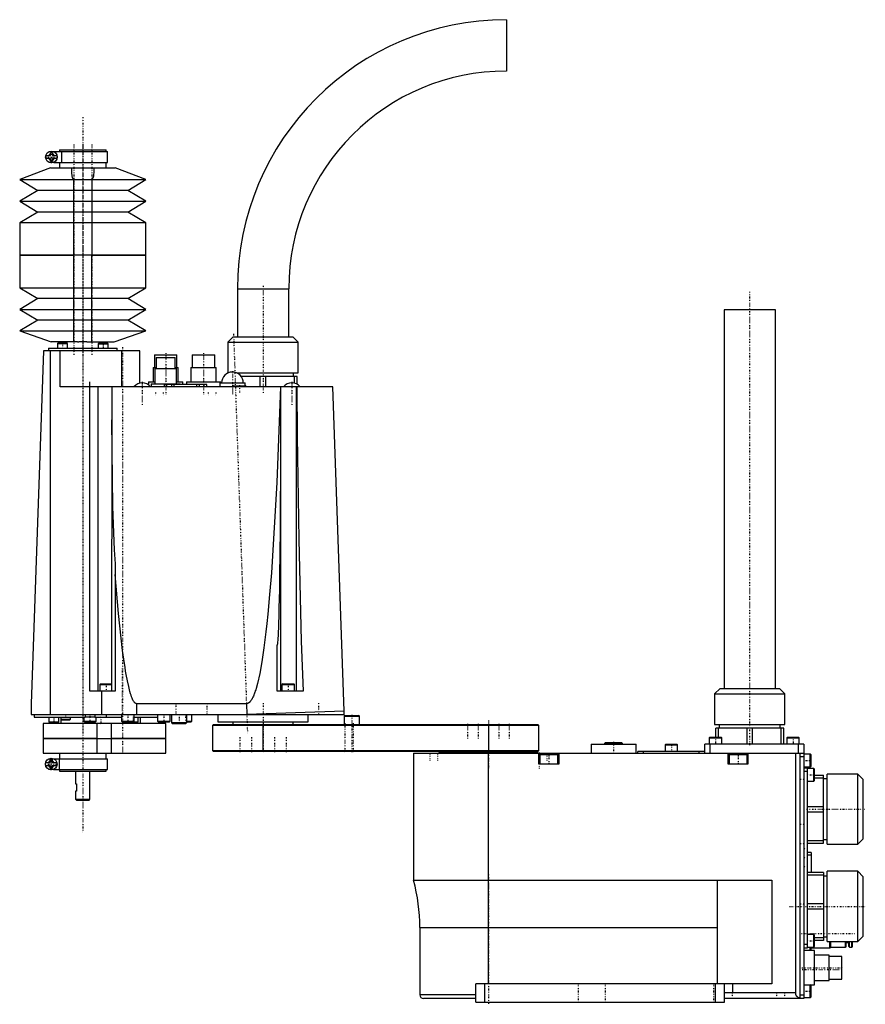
# Model space of a CAD drawing. Extents: x -260 to 209, y -3 to 543.
import ezdxf

# ---------------------------------------------------------------- set-up
doc = ezdxf.new("R2010")
doc.units = 0
doc.linetypes.add('CENTER', pattern=[1.5, 0.45, -0.5, 0.05, -0.5])
doc.layers.add('AM_0', color=7, linetype='CONTINUOUS')
doc.layers.add('AM_7', color=7, linetype='CENTER')

msp = doc.modelspace()

# ---------------------------------------------------------------- linework, layer by layer
at = {"layer": 'AM_0', "color": 7, "linetype": 'CONTINUOUS'}
for p, q in [((10, 543), (10, 514.5)), ((-241.15, 469.8), (-211.3, 469.8)), ((-237.9, 470.8), (-237.9, 469.8)), ((-237.9, 470.8), (-212.1, 470.8)), ((-236.78, 469.8), (-236.78, 463.8)), ((-212.1, 469.8), (-212.1, 470.8)), ((-211.3, 463.8), (-211.3, 469.8)), ((-245.52, 467.7), (-243, 467.7)), ((-243, 465.9), (-245.52, 465.9)), ((-243, 467.7), (-243, 469.3)), ((-243, 469.3), (-241.8, 469.3)), ((-243, 464.3), (-243, 465.9)), ((-241.8, 469.3), (-241.8, 467.7)), ((-241.8, 467.7), (-239.28, 467.7)), ((-241.8, 465.9), (-241.8, 464.3)), ((-239.28, 465.9), (-241.8, 465.9)), ((-242.9, 460.8), (-260, 454.3)), ((-241.8, 464.3), (-243, 464.3)), ((-242.9, 460.8), (-207.1, 460.8)), ((-241.15, 463.8), (-211.3, 463.8)), ((-237.9, 463.8), (-237.9, 460.8)), ((-212.1, 460.8), (-212.1, 463.8)), ((-190, 454.3), (-207.1, 460.8)), ((-260, 454.3), (-250, 448.3)), ((-260, 454.3), (-190, 454.3)), ((-230, 412.3), (-230, 454.3)), ((-220, 454.3), (-220, 412.3)), ((-200, 448.3), (-190, 454.3)), ((-250, 448.3), (-260, 442.3)), ((-200, 448.3), (-250, 448.3)), ((-190, 442.3), (-200, 448.3)), ((-260, 442.3), (-250, 436.3)), ((-260, 442.3), (-190, 442.3)), ((-200, 436.3), (-190, 442.3)), ((-250, 436.3), (-260, 430.3)), ((-200, 436.3), (-250, 436.3)), ((-190, 430.3), (-200, 436.3)), ((-260, 430.3), (-260, 412.3)), ((-190, 430.3), (-260, 430.3)), ((-190, 412.3), (-190, 430.3)), ((-260, 412.3), (-260, 394.3)), ((-190, 412.3), (-260, 412.3)), ((-260, 412.3), (-230, 412.3)), ((-230, 364.3), (-230, 412.3)), ((-220, 364.3), (-220, 412.3)), ((-220, 412.3), (-190, 412.3)), ((-190, 394.3), (-190, 412.3)), ((-260, 394.3), (-250, 388.3)), ((-260, 394.3), (-190, 394.3)), ((-200, 388.3), (-190, 394.3)), ((-139.25, 393.75), (-139.25, 367)), ((-139.25, 393.75), (-110.75, 393.75)), ((-110.75, 367), (-110.75, 393.75)), ((-250, 388.3), (-260, 382.3)), ((-200, 388.3), (-250, 388.3)), ((-190, 382.3), (-200, 388.3)), ((-260, 382.3), (-250, 376.3)), ((-260, 382.3), (-190, 382.3)), ((-200, 376.3), (-190, 382.3)), ((130.75, 382), (130.75, 172)), ((159.25, 382), (130.75, 382)), ((159.25, 172), (159.25, 382)), ((-250, 376.3), (-260, 370.3)), ((-200, 376.3), (-250, 376.3)), ((-190, 370.3), (-200, 376.3)), ((-260, 370.3), (-242.5, 364.3)), ((-260, 370.3), (-190, 370.3)), ((-207.5, 364.3), (-190, 370.3)), ((-141.5, 367), (-144.5, 364)), ((-141.5, 367), (-108.5, 367)), ((-105.5, 364), (-108.5, 367)), ((-244, 360.7), (-244, 359.3)), ((-244, 360.7), (-206, 360.7)), ((-227.98, 364.3), (-242.5, 364.3)), ((-238.66, 363.7), (-239.06, 363.3)), ((-239.06, 363.3), (-239.06, 360.7)), ((-239.06, 363.3), (-233.56, 363.3)), ((-238.66, 363.7), (-233.96, 363.7)), ((-237.85, 364.3), (-237.85, 363.7)), ((-233.56, 363.3), (-233.96, 363.7)), ((-233.56, 360.7), (-233.56, 363.3)), ((-222.02, 364.3), (-207.5, 364.3)), ((-216.04, 363.6), (-216.44, 363.2)), ((-216.44, 363.2), (-216.44, 360.7)), ((-216.44, 363.2), (-210.94, 363.2)), ((-216.04, 363.6), (-211.34, 363.6)), ((-212.15, 363.6), (-212.15, 364.3)), ((-210.94, 363.2), (-211.34, 363.6)), ((-210.94, 360.7), (-210.94, 363.2)), ((-206, 359.3), (-206, 360.7)), ((-144.5, 364), (-144.5, 347)), ((-144.5, 364), (-105.5, 364)), ((-105.5, 347), (-105.5, 364)), ((-246.86, 359.3), (-253.7, 163.5)), ((-193.4, 359.3), (-246.86, 359.3)), ((-242.98, 157.5), (-242.98, 359.3)), ((-237.48, 339.3), (-237.48, 359.3)), ((-203.4, 339.3), (-203.4, 359.3)), ((-193.4, 341.33), (-193.4, 359.3)), ((-185.25, 357), (-185.25, 350)), ((-185.25, 357), (-172.75, 357)), ((-184.25, 355.5), (-184.25, 349.5)), ((-184.25, 355.5), (-173.75, 355.5)), ((-173.75, 349.5), (-173.75, 355.5)), ((-172.75, 350), (-172.75, 357)), ((-164.25, 357), (-164.25, 350)), ((-164.25, 357), (-151.75, 357)), ((-151.75, 350), (-151.75, 357)), ((-186, 350), (-186, 342)), ((-186, 350), (-184.26, 350)), ((-173.74, 350), (-172, 350)), ((-172, 342), (-172, 350)), ((-165, 350), (-165, 342)), ((-165, 350), (-151, 350)), ((-151, 342), (-151, 350)), ((-185, 349.5), (-185, 341)), ((-185, 349.5), (-173, 349.5)), ((-173, 341), (-173, 349.5)), ((-144.5, 347), (-144.4, 347)), ((-139.6, 347), (-105.5, 347)), ((-106.1, 345), (-137.13, 345)), ((-126.52, 339.3), (-126.52, 345)), ((-123.48, 339.3), (-123.48, 345)), ((-108.1, 345), (-108.1, 347)), ((-107.62, 341.34), (-107.62, 345)), ((-106.1, 340.74), (-106.1, 345)), ((-86.32, 339.3), (-237.48, 339.3)), ((-221, 339.3), (-221, 342)), ((-221, 170.5), (-221, 339.3)), ((-216.47, 170.5), (-216.47, 339.3)), ((-208.93, 339.3), (-209, 170.5)), ((-188.5, 342), (-188.5, 340.35)), ((-188.5, 342), (-185, 342)), ((-187, 341), (-187, 339.3)), ((-187, 341), (-171, 341)), ((-179.9, 340.6), (-179.9, 339.3)), ((-156.1, 340.6), (-179.9, 340.6)), ((-178.4, 339.3), (-178.4, 340.6)), ((-175.8, 340.6), (-175.8, 339.3)), ((-174.3, 339.3), (-174.3, 340.6)), ((-173, 342), (-169.5, 342)), ((-171, 340.6), (-171, 341)), ((-169.5, 340.6), (-169.5, 342)), ((-167.5, 342), (-167.5, 340.6)), ((-167.5, 342), (-148.5, 342)), ((-161.7, 339.3), (-161.7, 340.6)), ((-160.2, 339.3), (-160.2, 340.6)), ((-157.6, 339.3), (-157.6, 340.6)), ((-156.1, 339.3), (-156.1, 340.6)), ((-149, 341.5), (-149, 339.3)), ((-149, 341.5), (-135, 341.5)), ((-148.5, 341.5), (-148.5, 342)), ((-141.5, 339.8), (-141.5, 339.3)), ((-141.5, 339.8), (-134.5, 339.8)), ((-135, 340), (-135, 341.5)), ((-134.5, 339.3), (-134.5, 339.8)), ((-115.1, 170.5), (-115.11, 339.3)), ((-106.4, 170.5), (-106.4, 339.3)), ((-80.03, 159.38), (-86.32, 339.3)), ((-207.1, 241.07), (-207.1, 170.5)), ((-117.1, 170.5), (-117.1, 196.01)), ((-207.1, 170.5), (-221, 170.5)), ((-215.1, 174.5), (-215.5, 174.1)), ((-215.5, 174.1), (-215.5, 170.5)), ((-215.5, 174.1), (-209, 174.1)), ((-215.1, 174.5), (-209, 174.5)), ((-214.38, 157.5), (-214.38, 170.5)), ((-102.7, 170.5), (-117.1, 170.5)), ((-114.1, 174.5), (-114.5, 174.1)), ((-114.5, 174.1), (-114.5, 170.5)), ((-114.5, 174.1), (-107.5, 174.1)), ((-114.1, 174.5), (-107.9, 174.5)), ((-107.5, 174.1), (-107.9, 174.5)), ((-107.5, 170.5), (-107.5, 174.1)), ((128.5, 172), (125.5, 169)), ((128.5, 172), (161.5, 172)), ((164.5, 169), (161.5, 172)), ((125.5, 169), (125.5, 152)), ((125.5, 169), (164.5, 169)), ((164.5, 152), (164.5, 169)), ((-253.7, 163.5), (-253.7, 157.5)), ((-195.1, 157.5), (-195.1, 163.5)), ((-134.21, 163.5), (-195.1, 163.5)), ((-134.21, 163.5), (-134, 157.5)), ((-80, 159.39), (-134, 157.5)), ((-80, 157.5), (-80, 159.39)), ((-253.7, 157.5), (-80, 157.5)), ((-252, 157.5), (-252, 156.1)), ((-252, 156.1), (-223.7, 156.1)), ((-243.75, 156.1), (-243.75, 153.5)), ((-243.75, 153.5), (-243.35, 153.1)), ((-243.75, 153.5), (-238.25, 153.5)), ((-243.35, 153.1), (-238.65, 153.1)), ((-238.65, 153.1), (-238.25, 153.5)), ((-238.25, 153.5), (-238.25, 156.1)), ((-237.25, 156.1), (-237.25, 154.9)), ((-237.25, 154.9), (-236.85, 154.5)), ((-237.25, 154.9), (-231.75, 154.9)), ((-237.1, 154.75), (-237.1, 152.5)), ((-236.85, 154.5), (-232.15, 154.5)), ((-232.15, 154.5), (-231.75, 154.9)), ((-231.75, 154.9), (-231.75, 156.1)), ((-224.5, 156.1), (-224.5, 153.9)), ((-224.5, 153.9), (-224.1, 153.5)), ((-224.5, 153.9), (-217.5, 153.9)), ((-224.1, 153.5), (-217.9, 153.5)), ((-223.7, 157.5), (-223.7, 156.1)), ((-218.35, 156.1), (-223.7, 156.1)), ((-218.35, 157.5), (-218.35, 156.1)), ((-218.35, 156.1), (-203.5, 156.1)), ((-217.9, 153.5), (-217.5, 153.9)), ((-217.5, 153.9), (-217.5, 156.1)), ((-212, 157.5), (-212, 156.1)), ((-203.5, 157.5), (-203.5, 153.9)), ((-203.5, 153.9), (-203.1, 153.5)), ((-203.5, 153.9), (-196.5, 153.9)), ((-203.1, 153.5), (-194.25, 153.5)), ((-199.75, 153.5), (-199.35, 153.1)), ((-199.35, 153.1), (-194.65, 153.1)), ((-196.9, 153.5), (-196.5, 153.9)), ((-196.5, 153.9), (-196.5, 157.5)), ((-196.48, 156.1), (-183.48, 156.1)), ((-194.65, 153.1), (-194.25, 153.5)), ((-194.25, 153.5), (-194.25, 156.1)), ((-192.9, 152.5), (-192.9, 156.1)), ((-183.5, 157.5), (-183.5, 153.9)), ((-183.5, 153.9), (-183.1, 153.5)), ((-183.5, 153.9), (-176.5, 153.9)), ((-183.1, 153.5), (-176.9, 153.5)), ((-176.9, 153.5), (-176.5, 153.9)), ((-176.5, 153.9), (-176.5, 157.5)), ((-175.87, 157.5), (-175.87, 153)), ((-175.87, 153), (-175.37, 152.5)), ((-175.87, 153), (-167.37, 153)), ((-167.87, 152.5), (-167.37, 153)), ((-167.37, 153), (-167.37, 157.5)), ((-167.37, 153.9), (-164.5, 153.9)), ((-167.37, 153.5), (-164.9, 153.5)), ((-164.9, 153.5), (-164.5, 153.9)), ((-164.5, 153.9), (-164.5, 157.5)), ((-150.1, 157.5), (-150.1, 153.5)), ((-150.1, 153.5), (-99.9, 153.5)), ((-141.75, 153.5), (-141.75, 152)), ((-108.25, 152), (-108.25, 153.5)), ((-99.9, 153.5), (-99.9, 157.5)), ((-79.51, 157), (-80.01, 156.5)), ((-80.01, 156.5), (-80.01, 152)), ((-80.01, 156.5), (-71.51, 156.5)), ((-79.51, 157), (-72.01, 157)), ((-71.51, 156.5), (-72.01, 157)), ((-71.51, 152), (-71.51, 156.5)), ((-247, 152.5), (-247, 144.25)), ((-179, 152.5), (-247, 152.5)), ((-217, 144.25), (-217, 152.5)), ((-209, 144.25), (-209, 152.5)), ((-179, 144.25), (-179, 152.5)), ((-175.37, 152.5), (-167.87, 152.5)), ((-152.5, 152), (-153, 151.5)), ((-153, 151.5), (-153, 137.5)), ((28, 151.5), (-153, 151.5)), ((-152.5, 152), (27.5, 152)), ((-125, 137), (-125, 152)), ((0, 152), (0, 137)), ((28, 151.5), (27.5, 152)), ((28, 137.5), (28, 151.5)), ((125.5, 152), (164.5, 152)), ((126.1, 145), (126.1, 150)), ((163.9, 150), (126.1, 150)), ((127.62, 145), (127.62, 150)), ((128.1, 152), (128.1, 150)), ((143.48, 141), (143.48, 150)), ((146.52, 141), (146.52, 150)), ((161.9, 150), (161.9, 152)), ((162.38, 141), (162.38, 150)), ((163.9, 141), (163.9, 150)), ((-247, 144.25), (-179, 144.25)), ((-247, 144.25), (-247, 136)), ((-217, 144.25), (-247, 144.25)), ((-217, 136), (-217, 144.25)), ((-209, 136), (-209, 144.25)), ((-179, 144.25), (-209, 144.25)), ((-179, 136), (-179, 144.25)), ((122.9, 145), (122.5, 144.6)), ((122.5, 144.6), (122.5, 141)), ((122.5, 144.6), (129.5, 144.6)), ((122.9, 145), (129.1, 145)), ((129.5, 144.6), (129.1, 145)), ((129.5, 141), (129.5, 144.6)), ((165.9, 145), (165.5, 144.6)), ((165.5, 144.6), (165.5, 141)), ((165.5, 144.6), (172.5, 144.6)), ((165.9, 145), (172.1, 145)), ((172.5, 144.6), (172.1, 145)), ((172.5, 141), (172.5, 144.6)), ((-153, 137.5), (-152.5, 137)), ((-153, 137.5), (28, 137.5)), ((27.5, 137), (-152.5, 137)), ((-15.5, 137), (-15.5, 136.5)), ((15.5, 136.5), (15.5, 137)), ((27.5, 137), (28, 137.5)), ((56.93, 141), (56.93, 136)), ((56.93, 141), (81.93, 141)), ((64.93, 142), (64.43, 141.5)), ((64.43, 141.5), (64.43, 141)), ((64.43, 141.5), (74.43, 141.5)), ((64.93, 142), (73.93, 142)), ((74.43, 141.5), (73.93, 142)), ((74.43, 141), (74.43, 141.5)), ((81.93, 136), (81.93, 141)), ((83, 136), (83, 137)), ((120, 137), (83, 137)), ((86, 136), (86, 137)), ((98.4, 141), (98, 140.6)), ((98, 140.6), (98, 137)), ((98, 140.6), (105, 140.6)), ((98.4, 141), (104.6, 141)), ((105, 140.6), (104.6, 141)), ((105, 137), (105, 140.6)), ((117, 136), (117, 137)), ((120, 136), (120, 141)), ((175, 141), (120, 141)), ((123, 136), (123, 141)), ((172, 136), (172, 141)), ((175, 141), (175, 0)), ((-247, 136), (-179, 136)), ((-243.1, 130.9), (-243.1, 132.5)), ((-243.1, 132.5), (-241.9, 132.5)), ((-241.9, 132.5), (-241.9, 130.9)), ((-241.25, 133), (-211.3, 133)), ((-237.9, 136), (-237.9, 133)), ((-237.85, 127), (-237.85, 133)), ((-212.1, 133), (-212.1, 136)), ((-211.3, 127), (-211.3, 133)), ((-41.5, 136), (-41.5, 65.52)), ((-41.5, 136), (175, 136)), ((-27.5, 136.5), (-27.5, 136)), ((-27.5, 136.5), (27.5, 136.5)), ((0, 8), (0, 136)), ((27.5, 136), (27.5, 136.5)), ((28, 130), (28, 136)), ((29.1, 136), (28.5, 135.4)), ((28.5, 135.4), (28.5, 130)), ((28.5, 135.4), (38.5, 135.4)), ((38.5, 135.4), (37.9, 136)), ((38.5, 130), (38.5, 135.4)), ((39, 136), (39, 130)), ((133, 130), (133, 136)), ((134.1, 136), (133.5, 135.4)), ((133.5, 135.4), (133.5, 130)), ((133.5, 135.4), (143.5, 135.4)), ((143.5, 135.4), (142.9, 136)), ((143.5, 130), (143.5, 135.4)), ((144, 136), (144, 130)), ((170.5, 3), (170.5, 136)), ((173, 0), (173, 136)), ((175, 134), (173, 134)), ((178.6, 135.5), (175, 135.5)), ((179, 135.1), (178.6, 135.5)), ((178.6, 128.5), (178.6, 135.5)), ((179, 128.9), (179, 135.1)), ((-245.62, 130.9), (-243.1, 130.9)), ((-243.1, 129.1), (-245.62, 129.1)), ((-243.1, 127.5), (-243.1, 129.1)), ((-241.9, 127.5), (-243.1, 127.5)), ((-241.9, 130.9), (-239.38, 130.9)), ((-241.9, 129.1), (-241.9, 127.5)), ((-239.38, 129.1), (-241.9, 129.1)), ((-241.25, 127), (-211.3, 127)), ((-237.9, 127), (-237.9, 126)), ((-237.9, 126), (-212.1, 126)), ((-229, 126), (-229, 119)), ((-221, 110.5), (-221, 126)), ((-212.1, 126), (-212.1, 127)), ((39, 130), (28, 130)), ((144, 130), (133, 130)), ((175, 128.5), (178.6, 128.5)), ((175, 128), (177, 128)), ((175, 126), (177, 126)), ((177, 28), (177, 128)), ((180.6, 127.5), (177, 127.5)), ((178.6, 128.5), (179, 128.9)), ((181, 127.1), (180.6, 127.5)), ((180.6, 120.5), (180.6, 127.5)), ((181, 120.9), (181, 127.1)), ((177, 120.5), (180.6, 120.5)), ((180.6, 120.5), (181, 120.9)), ((181, 123.9), (186, 123.9)), ((181, 122.38), (186, 122.38)), ((186, 86.1), (186, 123.9)), ((188, 121.9), (186, 121.9)), ((205, 124.5), (188, 124.5)), ((188, 85.5), (188, 124.5)), ((208, 121.5), (205, 124.5)), ((205, 85.5), (205, 124.5)), ((208, 88.5), (208, 121.5)), ((-229, 119), (-228.5, 119)), ((-229, 115), (-229, 110.5)), ((-228.5, 115), (-229, 115)), ((-228.5, 119), (-228.5, 115)), ((-229, 110.5), (-228.5, 110)), ((-229, 110.5), (-221, 110.5)), ((-228.5, 110), (-221.5, 110)), ((-221.5, 110), (-221, 110.5)), ((177, 106.52), (186, 106.52)), ((177, 103.48), (186, 103.48)), ((177, 87.62), (186, 87.62)), ((186, 88.1), (188, 88.1)), ((205, 85.5), (208, 88.5)), ((177, 86.1), (186, 86.1)), ((188, 85.5), (205, 85.5)), ((179.1, 80.9), (177, 80.9)), ((179.1, 79.4), (177, 79.4)), ((179.1, 80.9), (179.1, 69.9)), ((126.95, 65.62), (157.3, 65.62)), ((126.95, 65.62), (126.95, 8)), ((157.3, 65.62), (157.3, 8)), ((186, 69.9), (177, 69.9)), ((186, 68.38), (177, 68.38)), ((186, 69.9), (186, 32.1)), ((188, 67.9), (186, 67.9)), ((205, 70.5), (188, 70.5)), ((188, 31.5), (188, 70.5)), ((208, 67.5), (205, 70.5)), ((205, 31.5), (205, 70.5)), ((208, 34.5), (208, 67.5)), ((-41.5, 65.52), (126.95, 65.52)), ((186, 52.52), (177, 52.52)), ((186, 49.48), (177, 49.48)), ((-38, 39.3), (-38, 2)), ((-38, 39.3), (126.95, 39.3)), ((180.6, 35.5), (177, 35.5)), ((181, 35.1), (180.6, 35.5)), ((180.6, 28.5), (180.6, 35.5)), ((181, 28.9), (181, 35.1)), ((186, 33.62), (181, 33.62)), ((186, 34.1), (188, 34.1)), ((205, 31.5), (208, 34.5)), ((175, 30), (177, 30)), ((175, 28), (177, 28)), ((177, 28.5), (180.6, 28.5)), ((178.5, 26.49), (178.5, 28.5)), ((179, 26.49), (179, 28.5)), ((179, 28), (189.5, 28)), ((180.6, 28.5), (181, 28.9)), ((186, 32.1), (181, 32.1)), ((188, 31.5), (205, 31.5)), ((189.5, 28), (189.5, 31.5)), ((189.5, 28), (190, 28.5)), ((190, 28.5), (190, 31.49)), ((190, 28.5), (198.2, 28.5)), ((198.2, 28.5), (198.2, 31.49)), ((198.5, 28.8), (198.5, 31.5)), ((198.5, 31), (200, 31)), ((200, 28.8), (200, 31.5)), ((200.3, 28.5), (200.3, 31.49)), ((200.3, 28.5), (201.7, 28.5)), ((201.7, 28.5), (201.7, 31.49)), ((202, 28.8), (202, 31.5)), ((181, 26.5), (175, 26.5)), ((181, 7.5), (181, 26.5)), ((189, 24), (181, 24)), ((189, 10), (189, 24)), ((196, 23.25), (189, 23.25)), ((196, 10.75), (196, 23.25)), ((-7, -2), (-7, 8)), ((157.3, 8), (-7, 8)), ((-2, -2), (-2, 8)), ((126, -2), (126, 8)), ((131, -2), (131, 8)), ((135.5, 8), (135.5, 3)), ((175, 7.5), (181, 7.5)), ((179, 7.1), (178.6, 7.5)), ((178.6, 0.5), (178.6, 7.5)), ((179, 0.9), (179, 7.1)), ((181, 10), (189, 10)), ((189, 10.75), (196, 10.75)), ((-7, 2), (-38, 2)), ((-7, 0), (-36, 0)), ((170.5, 3), (131, 3)), ((175, 0), (131, 0)), ((173, 2), (175, 2)), ((175, 0.5), (178.6, 0.5)), ((178.6, 0.5), (179, 0.9)), ((-7, -2), (131, -2))]:
    msp.add_line(p, q, dxfattribs=at)
for points in [[(-230, 454.3, 0), (-230, 454.3, 0), (-230, 454.3, 0), (-230.01, 454.3, 0), (-230.01, 454.3, 0), (-230.01, 454.3, 0), (-230.01, 454.3, 0), (-230.02, 454.3, 0), (-230.02, 454.3, 0), (-230.02, 454.3, 0), (-230.03, 454.3, 0), (-230.03, 454.3, 0), (-230.03, 454.3, 0), (-230.03, 454.3, 0), (-230.03, 454.3, 0), (-230.04, 454.3, 0), (-230.04, 454.3, 0), (-230.04, 454.3, 0), (-230.05, 454.3, 0), (-230.05, 454.3, 0), (-230.05, 454.31, 0), (-230.05, 454.31, 0), (-230.05, 454.31, 0), (-230.06, 454.31, 0), (-230.06, 454.31, 0), (-230.06, 454.31, 0), (-230.06, 454.31, 0), (-230.07, 454.31, 0), (-230.07, 454.31, 0), (-230.07, 454.31, 0), (-230.07, 454.31, 0), (-230.08, 454.31, 0), (-230.08, 454.31, 0), (-230.08, 454.31, 0), (-230.08, 454.32, 0), (-230.09, 454.32, 0), (-230.09, 454.32, 0), (-230.09, 454.32, 0), (-230.1, 454.32, 0), (-230.1, 454.32, 0), (-230.1, 454.32, 0), (-230.1, 454.32, 0), (-230.1, 454.32, 0), (-230.11, 454.33, 0), (-230.11, 454.33, 0), (-230.11, 454.33, 0), (-230.12, 454.33, 0), (-230.12, 454.33, 0), (-230.12, 454.33, 0), (-230.12, 454.33, 0), (-230.13, 454.33, 0), (-230.14, 454.34, 0), (-230.15, 454.35, 0), (-230.16, 454.36, 0), (-230.17, 454.36, 0), (-230.19, 454.38, 0), (-230.21, 454.39, 0), (-230.23, 454.41, 0), (-230.24, 454.43, 0), (-230.26, 454.45, 0), (-230.27, 454.46, 0), (-230.28, 454.47, 0), (-230.3, 454.49, 0), (-230.31, 454.52, 0), (-230.32, 454.53, 0), (-230.37, 454.61, 0), (-230.48, 454.81, 0), (-230.57, 455.06, 0), (-230.66, 455.35, 0), (-230.75, 455.69, 0), (-230.83, 456.06, 0), (-230.87, 456.26, 0), (-230.9, 456.47, 0), (-230.96, 456.91, 0), (-231.02, 457.38, 0), (-231.13, 459.18, 0), (-231.13, 460.8, 0)], [(-218.87, 460.8, 0), (-218.87, 459.18, 0), (-219.13, 456.26, 0), (-219.43, 455.06, 0), (-219.52, 454.81, 0), (-219.63, 454.61, 0), (-219.68, 454.53, 0), (-219.69, 454.52, 0), (-219.7, 454.49, 0), (-219.72, 454.47, 0), (-219.73, 454.46, 0), (-219.74, 454.45, 0), (-219.76, 454.43, 0), (-219.77, 454.41, 0), (-219.79, 454.39, 0), (-219.81, 454.38, 0), (-219.83, 454.36, 0), (-219.84, 454.36, 0), (-219.85, 454.35, 0), (-219.86, 454.34, 0), (-219.87, 454.33, 0), (-219.88, 454.33, 0), (-219.88, 454.33, 0), (-219.88, 454.33, 0), (-219.88, 454.33, 0), (-219.89, 454.33, 0), (-219.89, 454.33, 0), (-219.89, 454.33, 0), (-219.9, 454.32, 0), (-219.9, 454.32, 0), (-219.9, 454.32, 0), (-219.9, 454.32, 0), (-219.9, 454.32, 0), (-219.91, 454.32, 0), (-219.91, 454.32, 0), (-219.91, 454.32, 0), (-219.92, 454.32, 0), (-219.92, 454.31, 0), (-219.92, 454.31, 0), (-219.92, 454.31, 0), (-219.93, 454.31, 0), (-219.93, 454.31, 0), (-219.93, 454.31, 0), (-219.93, 454.31, 0), (-219.94, 454.31, 0), (-219.94, 454.31, 0), (-219.94, 454.31, 0), (-219.94, 454.31, 0), (-219.95, 454.31, 0), (-219.95, 454.31, 0), (-219.95, 454.31, 0), (-219.95, 454.3, 0), (-219.95, 454.3, 0), (-219.96, 454.3, 0), (-219.96, 454.3, 0), (-219.96, 454.3, 0), (-219.97, 454.3, 0), (-219.97, 454.3, 0), (-219.97, 454.3, 0), (-219.97, 454.3, 0), (-219.97, 454.3, 0), (-219.98, 454.3, 0), (-219.98, 454.3, 0), (-219.98, 454.3, 0), (-219.99, 454.3, 0), (-219.99, 454.3, 0), (-219.99, 454.3, 0), (-219.99, 454.3, 0), (-220, 454.3, 0), (-220, 454.3, 0), (-220, 454.3, 0)], [(-227.98, 364.3, 0), (-227.82, 364.31, 0), (-227.49, 364.34, 0), (-227.16, 364.36, 0), (-227, 364.37, 0), (-226.83, 364.38, 0), (-226.5, 364.39, 0), (-226.17, 364.4, 0), (-225.83, 364.41, 0), (-225.5, 364.42, 0), (-225.17, 364.42, 0), (-225, 364.42, 0), (-224.83, 364.42, 0), (-224.5, 364.42, 0), (-224.17, 364.41, 0), (-223.83, 364.4, 0), (-223.5, 364.39, 0), (-223.17, 364.38, 0), (-223, 364.37, 0), (-222.84, 364.36, 0), (-222.51, 364.34, 0), (-222.18, 364.31, 0), (-222.02, 364.3, 0)], [(-115.33, 339.3, 0), (-117.4, 286.31, 0), (-120.38, 236.09, 0), (-121.35, 224.09, 0), (-122.36, 213.16, 0), (-122.88, 208.09, 0), (-123.42, 203.3, 0), (-124.53, 194.51, 0), (-125.68, 186.81, 0), (-126.87, 180.2, 0), (-128.11, 174.69, 0), (-128.86, 171.98, 0), (-129.07, 171.27, 0), (-129.29, 170.6, 0), (-129.39, 170.27, 0), (-129.5, 169.95, 0), (-129.72, 169.34, 0), (-129.94, 168.76, 0), (-130.05, 168.48, 0), (-130.16, 168.2, 0), (-130.38, 167.68, 0), (-130.61, 167.19, 0), (-130.72, 166.96, 0), (-130.83, 166.73, 0), (-131.06, 166.3, 0), (-131.28, 165.9, 0), (-131.51, 165.53, 0), (-131.74, 165.19, 0), (-131.97, 164.89, 0), (-132.09, 164.74, 0), (-132.2, 164.61, 0), (-132.43, 164.36, 0), (-132.57, 164.24, 0), (-132.61, 164.2, 0), (-132.65, 164.17, 0), (-132.67, 164.15, 0), (-132.69, 164.13, 0), (-132.73, 164.1, 0), (-132.76, 164.07, 0), (-132.8, 164.04, 0), (-132.84, 164.01, 0), (-132.88, 163.98, 0), (-132.9, 163.96, 0), (-132.92, 163.95, 0), (-132.96, 163.92, 0), (-133, 163.9, 0), (-133.04, 163.87, 0), (-133.08, 163.85, 0), (-133.12, 163.82, 0), (-133.14, 163.81, 0), (-133.16, 163.8, 0), (-133.2, 163.78, 0), (-133.23, 163.76, 0), (-133.27, 163.74, 0), (-133.31, 163.72, 0), (-133.35, 163.7, 0), (-133.37, 163.69, 0), (-133.39, 163.68, 0), (-133.43, 163.66, 0), (-133.47, 163.65, 0), (-133.49, 163.64, 0), (-133.51, 163.63, 0), (-133.55, 163.62, 0), (-133.59, 163.6, 0), (-133.61, 163.6, 0), (-133.63, 163.59, 0), (-133.67, 163.58, 0), (-133.71, 163.57, 0), (-133.75, 163.56, 0), (-133.79, 163.55, 0), (-133.83, 163.54, 0), (-133.85, 163.53, 0), (-133.87, 163.53, 0), (-133.91, 163.52, 0), (-133.95, 163.52, 0), (-133.99, 163.51, 0), (-134.03, 163.51, 0), (-134.07, 163.51, 0), (-134.09, 163.5, 0), (-134.11, 163.5, 0), (-134.15, 163.5, 0), (-134.19, 163.5, 0), (-134.21, 163.5, 0)], [(-106.28, 339.3, 0), (-106, 312.02, 0), (-105.13, 254.58, 0), (-103.8, 198.17, 0), (-102.7, 170.5, 0)], [(-117.1, 196.01, 0), (-117.1, 196.01, 0), (-117.09, 196.01, 0), (-117.09, 196.01, 0), (-117.09, 196.01, 0), (-117.08, 196.01, 0), (-117.08, 196.01, 0), (-117.07, 196.01, 0), (-117.07, 196.02, 0), (-117.06, 196.02, 0), (-117.06, 196.02, 0), (-117.06, 196.02, 0), (-117.06, 196.02, 0), (-117.05, 196.03, 0), (-117.05, 196.03, 0), (-117.05, 196.04, 0), (-117.04, 196.04, 0), (-117.04, 196.05, 0), (-117.04, 196.05, 0), (-117.04, 196.05, 0), (-117.03, 196.05, 0), (-117.03, 196.06, 0), (-117.03, 196.06, 0), (-117.03, 196.06, 0), (-117.03, 196.07, 0), (-117.02, 196.07, 0), (-117.02, 196.07, 0), (-117.02, 196.08, 0), (-117.02, 196.08, 0), (-117.02, 196.09, 0), (-117.01, 196.1, 0), (-117, 196.13, 0), (-116.99, 196.16, 0), (-116.98, 196.19, 0), (-116.97, 196.22, 0), (-116.96, 196.24, 0), (-116.96, 196.25, 0), (-116.95, 196.29, 0), (-116.94, 196.32, 0), (-116.92, 196.43, 0), (-116.9, 196.53, 0), (-116.89, 196.62, 0), (-116.86, 196.81, 0), (-116.83, 196.99, 0), (-116.76, 197.64, 0), (-116.67, 198.78, 0), (-116.63, 199.35, 0), (-116.59, 199.93, 0), (-116.52, 201.09, 0), (-116.46, 202.27, 0), (-116.29, 206.49, 0), (-116.06, 213.81, 0), (-115.98, 217.4, 0), (-115.9, 220.86, 0), (-115.77, 227.63, 0), (-115.66, 234.54, 0), (-115.36, 259.58, 0), (-115.13, 303.64, 0), (-115.1, 325.13, 0)], [(-209, 321, 0), (-208.94, 304, 0), (-208.48, 272.66, 0), (-207.63, 248.89, 0), (-207.1, 241.07, 0)], [(-195.1, 163.5, 0), (-195.11, 163.5, 0), (-195.13, 163.5, 0), (-195.15, 163.5, 0), (-195.16, 163.5, 0), (-195.17, 163.5, 0), (-195.19, 163.5, 0), (-195.2, 163.51, 0), (-195.22, 163.51, 0), (-195.24, 163.51, 0), (-195.26, 163.51, 0), (-195.27, 163.51, 0), (-195.28, 163.52, 0), (-195.3, 163.52, 0), (-195.32, 163.52, 0), (-195.34, 163.53, 0), (-195.36, 163.53, 0), (-195.38, 163.54, 0), (-195.39, 163.54, 0), (-195.4, 163.54, 0), (-195.41, 163.55, 0), (-195.43, 163.55, 0), (-195.44, 163.56, 0), (-195.45, 163.56, 0), (-195.47, 163.57, 0), (-195.49, 163.57, 0), (-195.5, 163.58, 0), (-195.51, 163.58, 0), (-195.53, 163.59, 0), (-195.55, 163.6, 0), (-195.57, 163.6, 0), (-195.59, 163.61, 0), (-195.6, 163.62, 0), (-195.61, 163.63, 0), (-195.62, 163.63, 0), (-195.64, 163.64, 0), (-195.66, 163.65, 0), (-195.68, 163.66, 0), (-195.7, 163.67, 0), (-195.72, 163.68, 0), (-195.73, 163.69, 0), (-195.74, 163.69, 0), (-195.76, 163.71, 0), (-195.78, 163.72, 0), (-195.8, 163.73, 0), (-195.81, 163.74, 0), (-195.83, 163.76, 0), (-195.84, 163.76, 0), (-195.85, 163.77, 0), (-195.87, 163.78, 0), (-195.89, 163.8, 0), (-195.96, 163.85, 0), (-196.07, 163.95, 0), (-196.13, 164.01, 0), (-196.19, 164.06, 0), (-196.3, 164.19, 0), (-196.41, 164.32, 0), (-196.53, 164.47, 0), (-196.64, 164.64, 0), (-196.76, 164.81, 0), (-196.81, 164.9, 0), (-196.87, 165, 0), (-196.98, 165.2, 0), (-197.1, 165.41, 0), (-197.16, 165.52, 0), (-197.21, 165.63, 0), (-197.33, 165.87, 0), (-197.44, 166.12, 0), (-197.5, 166.25, 0), (-197.55, 166.38, 0), (-197.67, 166.66, 0), (-197.78, 166.94, 0), (-197.9, 167.24, 0), (-198.01, 167.55, 0), (-198.12, 167.88, 0), (-198.18, 168.04, 0), (-198.24, 168.21, 0), (-198.35, 168.56, 0), (-198.47, 168.92, 0), (-198.86, 170.28, 0), (-199.54, 172.97, 0), (-200.22, 176.1, 0), (-200.89, 179.67, 0), (-201.23, 181.62, 0), (-201.56, 183.68, 0), (-202.23, 188.13, 0), (-202.9, 193.02, 0), (-205.19, 213.52, 0), (-207.1, 235.22, 0)], [(173, 0.04, 0), (172.89, 0.06, 0), (172.66, 0.12, 0), (172.44, 0.19, 0), (172.33, 0.24, 0), (172.22, 0.29, 0), (172.01, 0.39, 0), (171.82, 0.52, 0), (171.63, 0.66, 0), (171.52, 0.74, 0), (171.49, 0.77, 0), (171.46, 0.8, 0), (171.45, 0.81, 0), (171.44, 0.82, 0), (171.41, 0.85, 0), (171.38, 0.88, 0), (171.35, 0.9, 0), (171.33, 0.93, 0), (171.3, 0.96, 0), (171.29, 0.98, 0), (171.27, 0.99, 0), (171.25, 1.02, 0), (171.22, 1.05, 0), (171.21, 1.06, 0), (171.2, 1.08, 0), (171.17, 1.11, 0), (171.15, 1.14, 0), (171.13, 1.15, 0), (171.12, 1.17, 0), (171.1, 1.2, 0), (171.08, 1.23, 0), (171.05, 1.26, 0), (171.03, 1.3, 0), (171.01, 1.33, 0), (171, 1.34, 0), (170.99, 1.36, 0), (170.97, 1.39, 0), (170.95, 1.43, 0), (170.93, 1.46, 0), (170.91, 1.49, 0), (170.89, 1.53, 0), (170.88, 1.54, 0), (170.87, 1.56, 0), (170.85, 1.6, 0), (170.83, 1.63, 0), (170.81, 1.66, 0), (170.8, 1.7, 0), (170.78, 1.73, 0), (170.77, 1.75, 0), (170.76, 1.77, 0), (170.75, 1.81, 0), (170.73, 1.84, 0), (170.72, 1.88, 0), (170.7, 1.91, 0), (170.69, 1.95, 0), (170.68, 1.97, 0), (170.68, 1.99, 0), (170.66, 2.02, 0), (170.65, 2.06, 0), (170.64, 2.1, 0), (170.63, 2.14, 0), (170.62, 2.17, 0), (170.61, 2.19, 0), (170.61, 2.21, 0), (170.6, 2.25, 0), (170.59, 2.29, 0), (170.58, 2.3, 0), (170.58, 2.32, 0), (170.57, 2.36, 0), (170.56, 2.4, 0), (170.56, 2.42, 0), (170.55, 2.44, 0), (170.55, 2.48, 0), (170.54, 2.51, 0), (170.53, 2.55, 0), (170.53, 2.59, 0), (170.52, 2.63, 0), (170.52, 2.65, 0), (170.52, 2.67, 0), (170.51, 2.71, 0), (170.51, 2.75, 0), (170.51, 2.79, 0), (170.51, 2.82, 0), (170.5, 2.86, 0), (170.5, 2.88, 0), (170.5, 2.9, 0), (170.5, 2.94, 0), (170.5, 2.98, 0), (170.5, 3, 0)]]:
    msp.add_polyline3d(points, dxfattribs=at)
for centre in [(-242.4, 466.8), (-242.5, 130)]:
    msp.add_circle(centre, 3.25, dxfattribs=at)
for centre, radius, start, end in [((10, 393.75), 149.25, 90, 180), ((10, 393.75), 120.75, 90, 180), ((-242.4, 466.8), 1.75, 110.051, 149.0503), ((-242.4, 466.8), 1.75, 210.9497, 249.949), ((-242.4, 466.8), 1.75, 30.9497, 69.949), ((-242.4, 466.8), 1.75, 290.051, 329.0503), ((-142, 341.5), 6, 0, 180), ((-192, 335.6), 5.9, 38.8379, 141.1621), ((-141.3, 339.8), 0.2, 90, 180), ((-134.7, 339.8), 0.2, 0, 90), ((-109, 335.6), 5.9, 38.8379, 141.1621), ((-242.5, 130), 1.75, 110.051, 149.0503), ((-242.5, 130), 1.75, 30.9497, 69.949), ((-242.5, 130), 1.75, 210.9497, 249.949), ((-242.5, 130), 1.75, 290.051, 329.0503), ((-138, 39.3), 100, 0, 15.2036), ((198.2, 28.8), 0.3, 270, 0), ((200.3, 28.8), 0.3, 180, 270), ((201.7, 28.8), 0.3, 270, 0), ((-36, 2), 2, 180, 270)]:
    msp.add_arc(centre, radius, start, end, dxfattribs=at)
at = {"layer": 'AM_7', "color": 4, "linetype": 'CENTER'}
for p, q in [((-225, 488.84), (-225, 91.96)), ((-242.4, 463.39), (-242.4, 470.21)), ((-230, 473.73), (-230, 409.38)), ((-225, 473.73), (-225, 409.38)), ((-220, 473.73), (-220, 409.38)), ((-245.81, 466.8), (-238.99, 466.8)), ((-230, 414.95), (-230, 356.65)), ((-225, 414.95), (-225, 356.65)), ((-220, 414.95), (-220, 356.65)), ((-125, 395.25), (-125, 335.55)), ((145, 140.55), (145, 392.5)), ((-225, 369.39), (-225, 147.41)), ((-141.37, 368.69), (-133.64, 147.08)), ((-236.31, 363.85), (-236.31, 360.45)), ((-213.69, 363.75), (-213.69, 360.45)), ((-203, 361.25), (-203, 135.75)), ((-179, 358.05), (-179, 334.95)), ((-158, 358.05), (-158, 334.95)), ((-142, 348.07), (-142, 335.2)), ((-192, 342.09), (-192, 329.11)), ((-148.3, 341.5), (-135.7, 341.5)), ((-138, 340.2), (-138, 335.8)), ((-109, 342.09), (-109, 329.11)), ((-184.7, 336.07), (-184.7, 334.43)), ((-180.5, 336.07), (-180.5, 334.43)), ((-155.5, 336.07), (-155.5, 334.43)), ((-151.2, 336.07), (-151.2, 334.43)), ((-203, 156.25), (-203, 183.75)), ((-212, 174.7), (-212, 170.3)), ((-111, 174.7), (-111, 170.3)), ((-225, 168), (-225, 124)), ((-173.47, 163.8), (-173.47, 157.2)), ((-156, 157.2), (-156, 163.8)), ((-125, 163.8), (-125, 150.68)), ((-94, 157.2), (-94, 163.8)), ((-241, 156.25), (-241, 152.95)), ((-234.5, 157.65), (-234.5, 154.35)), ((-221, 157.7), (-221, 153.3)), ((-215, 157.57), (-215, 156.03)), ((-215, 156.28), (-215, 151.97)), ((-200, 157.7), (-200, 153.3)), ((-197, 156.25), (-197, 152.95)), ((-180, 157.7), (-180, 153.3)), ((-171.62, 157.75), (-171.62, 152.25)), ((-168, 157.7), (-168, 153.3)), ((-75.76, 157.25), (-75.76, 136.25)), ((0, 154.12), (0, 136.25)), ((-125, 152.75), (-125, 136.25)), ((-79.68, 152.75), (-79.68, 136.25)), ((-75, 152.75), (-75, 136.25)), ((-11.5, 152.38), (-11.5, 144.12)), ((-5.75, 152.38), (-5.75, 144.12)), ((5.75, 152.38), (5.75, 144.12)), ((11.5, 152.38), (11.5, 144.12)), ((-137.8, 144.88), (-137.8, 136.62)), ((-131.4, 144.88), (-131.4, 136.62)), ((-118.6, 144.88), (-118.6, 136.62)), ((-112.2, 144.88), (-112.2, 136.62)), ((69.43, 142.3), (69.43, 135.7)), ((126, 145.2), (126, 140.8)), ((169, 145.2), (169, 140.8)), ((0, 138.1), (0, 127.6)), ((101.5, 141.2), (101.5, 136.8)), ((-242.5, 126.59), (-242.5, 133.41)), ((-242.35, 126.85), (-242.35, 133.15)), ((-32.5, 136.21), (-32.5, 131.59)), ((-28.15, 136.21), (-28.15, 131.59)), ((28.15, 136.4), (28.15, 127.6)), ((32.5, 136.21), (32.5, 131.59)), ((33.5, 136.3), (33.5, 129.7)), ((138.5, 136.3), (138.5, 129.7)), ((174.8, 132), (179.2, 132)), ((-245.91, 130), (-239.09, 130)), ((175.1, 121.5), (172.9, 121.5)), ((176.8, 124), (181.2, 124)), ((176.55, 105), (209.1, 105)), ((175.1, 96.5), (172.9, 96.5)), ((175.1, 85.8), (172.9, 85.8)), ((177.1, 83), (174.9, 83)), ((177.1, 78), (174.9, 78)), ((177.1, 73), (174.9, 73)), ((0, 68.8), (0, -3.28)), ((167.1, 51), (209.1, 51)), ((175.1, 52.3), (172.9, 52.3)), ((173.65, 36), (203.35, 36)), ((176.8, 32), (181.2, 32)), ((173.95, 17), (197.05, 17)), ((174.03, 16), (195.47, 16)), ((50, -2.5), (50, 8.5)), ((65, -2.5), (65, 8.5)), ((125, -2.5), (125, 8.5)), ((135.5, -0.15), (135.5, 3.15)), ((160, -0.15), (160, 3.15)), ((164.5, -0.15), (164.5, 3.15)), ((174.8, 4), (179.2, 4))]:
    msp.add_line(p, q, dxfattribs=at)

doc.saveas('drawing.dxf')
